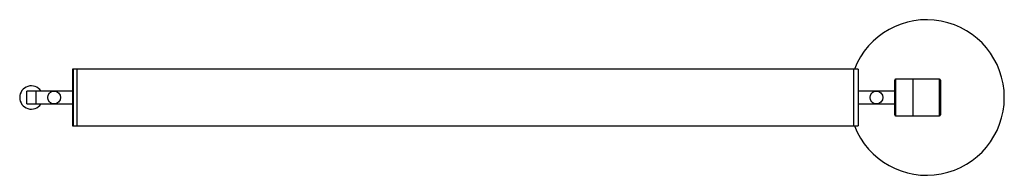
# Paper-space layout '_Inferior' of a CAD drawing. Header units: inches. Extents: x -19.2 to 23.2, y -3.3 to 3.3.
import ezdxf

# ---------------------------------------------------------------- set-up
doc = ezdxf.new("R2010")
doc.units = ezdxf.units.IN
doc.header["$MEASUREMENT"] = 0

psp = doc.layouts.new('_Inferior')

# ---------------------------------------------------------------- linework, layer by layer
at = {"color": 7, "linetype": 'Continuous', "lineweight": 25}
for p, q in [((-16.732, 1.22), (-16.929, 1.22)), ((-16.929, 1.22), (-16.929, -1.22)), ((-16.89, 1.216), (-16.89, -1.216)), ((-16.732, 1.22), (-16.732, -1.22)), ((16.732, 1.216), (-16.732, 1.216)), ((16.929, 1.22), (16.732, 1.22)), ((16.732, 1.22), (16.732, -1.22)), ((16.929, 1.22), (16.929, -1.22)), ((18.504, -0.748), (18.504, 0.748)), ((20.433, 0.787), (18.543, 0.787)), ((18.543, 0.787), (18.543, -0.787)), ((19.291, 0.787), (19.291, -0.787)), ((20.433, -0.787), (20.433, 0.787)), ((20.472, 0.748), (20.472, -0.748)), ((-16.929, 0.276), (-18.898, 0.276)), ((-18.898, -0.276), (-18.898, 0.276)), ((-18.504, 0.276), (-18.504, -0.276)), ((18.504, 0.276), (16.929, 0.276)), ((-18.898, -0.276), (-16.929, -0.276)), ((16.929, -0.276), (18.504, -0.276)), ((18.543, -0.787), (20.433, -0.787)), ((-16.929, -1.22), (-16.732, -1.22)), ((-16.732, -1.216), (16.732, -1.216)), ((16.732, -1.22), (16.929, -1.22))]:
    psp.add_line(p, q, dxfattribs=at)
for centre in [(-17.717, 0), (17.717, 0)]:
    psp.add_circle(centre, 0.276, dxfattribs=at)
for centre, radius, start, end in [((19.882, 0), 3.345, 201.3993, 158.6007), ((-18.701, 0), 0.5, 33.4481, 326.5519), ((18.543, 0.748), 0.0394, 90, 180), ((20.433, 0.748), 0.0394, 0, 90), ((18.543, -0.748), 0.0394, 180, 270), ((20.433, -0.748), 0.0394, 270, 360)]:
    psp.add_arc(centre, radius, start, end, dxfattribs=at)

doc.saveas('drawing.dxf')
